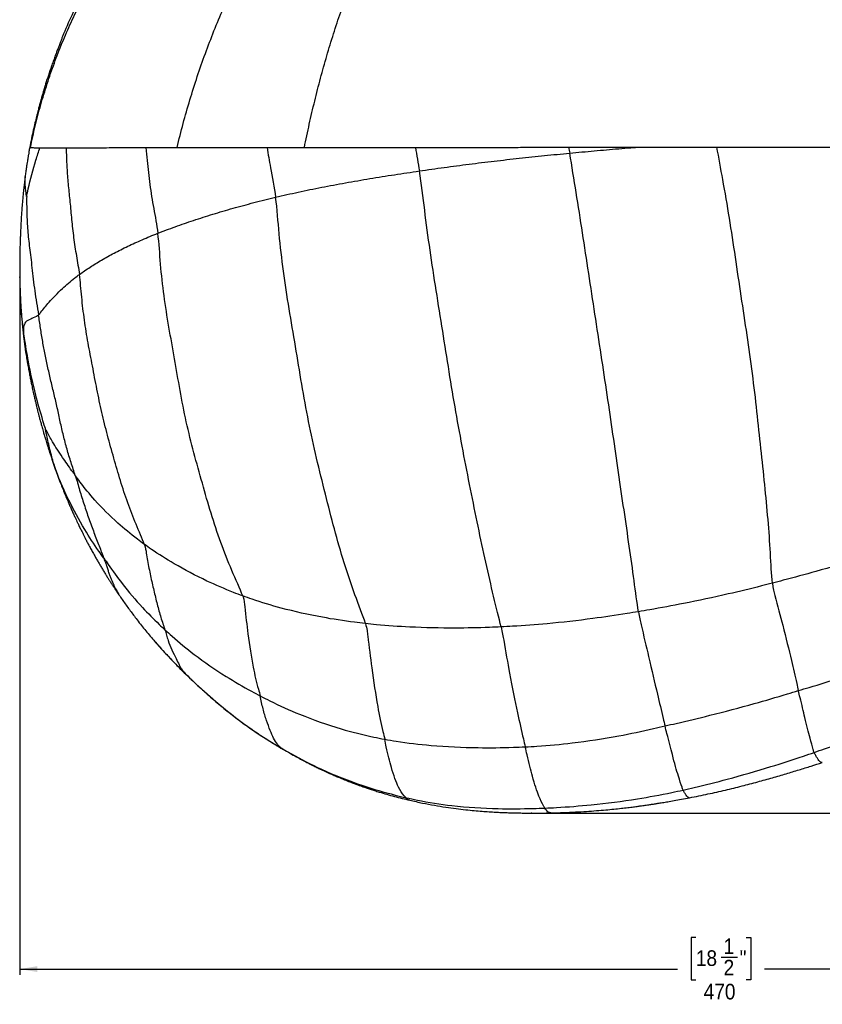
# Model space of a CAD drawing. Extents: x 0 to 841, y 0 to 594.
# Tile 3 of 7: x 179 to 315, y 267 to 434. Entities that reach past the tile are written whole.
import ezdxf

# ---------------------------------------------------------------- set-up
doc = ezdxf.new("R2010")
doc.units = 0
doc.header["$PDSIZE"] = -1
doc.linetypes.add('SLD-SOLIDO', pattern=[0])
doc.layers.get('0').update_dxf_attribs({"linetype": 'CONTINUOUS'})
doc.layers.add('FORMAT', color=7, linetype='SLD-SOLIDO')
doc.styles.add('SLDTEXTSTYLE3', font='GOTHIC.TTF', dxfattribs={"width": 0.913})
doc.dimstyles.new('SLDDIMSTYLE0', dxfattribs={"dimtxt": 2.645833, "dimasz": 3, "dimexe": 0, "dimexo": 0.0625, "dimgap": 0.661458, "dimtad": 0, "dimdec": 1, "dimlfac": 2, "dimrnd": 1e-09, "dimzin": 12, "dimtxsty": 'SLDTEXTSTYLE3', "dimsah": 1, "dimcen": 0.09, "dimazin": 3, "dimtfac": 1, "dimtdec": 1, "dimtofl": 0, "dimtmove": 0, "dimatfit": 3, "dimtolj": 1, "dimtzin": 12})

# ---------------------------------------------------------------- blocks, each defined once
blk = doc.blocks.new('_D')
at = {"layer": 'FORMAT', "color": 7}
for p, q in [((416.4, 402.99), (416.4, 271.91)), ((178.91, 389.07), (178.91, 271.91)), ((293.41, 278.24), (292.6, 278.24)), ((292.6, 278.24), (292.6, 271.11)), ((301.92, 278.24), (302.73, 278.24)), ((302.73, 278.24), (302.73, 271.11)), ((297.71, 274.94), (300.44, 274.94)), ((178.91, 272.91), (290.29, 272.91)), ((416.4, 272.91), (305.05, 272.91)), ((292.6, 271.11), (293.41, 271.11)), ((302.73, 271.11), (301.92, 271.11))]:
    blk.add_line(p, q, dxfattribs=at)
for points in [[(178.91, 272.91), (181.91, 272.41), (181.91, 273.41)], [(416.4, 272.91), (413.4, 273.41), (413.4, 272.41)]]:
    blk.add_solid(points, dxfattribs=at)
at = {"layer": 'FORMAT', "color": 7, "attachment_point": 1, "style": 'SLDTEXTSTYLE3'}
for s, insert, char_height in [('1', (298.1, 278.09), 2.65), ('18', (293.41, 276.09), 2.646), ('"', (300.83, 276.09), 2.65), ('2', (298.1, 274.49), 2.65), ('470', (294.73, 270.42), 2.646)]:
    blk.add_mtext(s, dxfattribs=dict(at, insert=insert, char_height=char_height))
blk = doc.blocks.new('_D_1')
at = {"layer": 'FORMAT', "color": 7}
for p, q in [((329.44, 493.38), (432.87, 493.38)), ((431.87, 493.38), (431.87, 403.73)), ((426.54, 400.61), (426.54, 401.41)), ((426.54, 401.41), (433.68, 401.41)), ((433.68, 401.41), (433.68, 400.61)), ((429.84, 396.39), (429.84, 399.12)), ((426.54, 392.09), (426.54, 391.29)), ((433.68, 391.29), (433.68, 392.09)), ((426.54, 391.29), (433.68, 391.29)), ((431.87, 299.32), (431.87, 388.97)), ((266.59, 299.32), (432.87, 299.32))]:
    blk.add_line(p, q, dxfattribs=at)
for points in [[(431.87, 493.38), (431.37, 490.38), (432.37, 490.38)], [(431.87, 299.32), (432.37, 302.32), (431.37, 302.32)]]:
    blk.add_solid(points, dxfattribs=at)
at = {"layer": 'FORMAT', "color": 7, "attachment_point": 1, "rotation": 90, "style": 'SLDTEXTSTYLE3'}
for s, insert, char_height in [('"', (428.69, 399.51), 2.65), ('3', (426.69, 396.78), 2.65), ('8', (430.3, 396.78), 2.65), ('390', (434.36, 393.42), 2.646), ('15', (428.69, 392.09), 2.646)]:
    blk.add_mtext(s, dxfattribs=dict(at, insert=insert, char_height=char_height))

msp = doc.modelspace()

# ---------------------------------------------------------------- linework, layer by layer
at = {"color": 7, "linetype": 'SLD-SOLIDO'}
for p, q in [((180.591, 411.97), (180.59, 411.97)), ((180.59, 411.97), (180.592, 411.97)), ((179.821, 407.07), (179.821, 407.072)), ((179.004, 386.893), (179.001, 386.953)), ((184.373, 359.182), (184.367, 359.198)), ((195.8, 336.134), (195.836, 336.08)), ((292.354, 301.931), (292.347, 301.931)), ((244.963, 301.495), (244.96, 301.496))]:
    msp.add_line(p, q, dxfattribs=at)
at = {"color": 8, "linetype": 'SLD-SOLIDO'}
for p, q in [((185.038, 357.314), (184.373, 359.182)), ((207.135, 322.725), (207.036, 322.833)), ((223.459, 310.15), (223.286, 310.268))]:
    msp.add_line(p, q, dxfattribs=at)
at = {"color": 7, "linetype": 'SLD-SOLIDO'}
for points, knots in [([(180.721, 411.969), (180.98, 413.183), (181.5, 415.609), (182.45, 419.209), (183.528, 422.773), (184.743, 426.291), (186.09, 429.761), (187.572, 433.175), (189.178, 436.532), (190.897, 439.831), (192.729, 443.07), (194.67, 446.243), (196.719, 449.349), (198.873, 452.381), (201.13, 455.337), (203.489, 458.21), (205.947, 461), (208.509, 463.694), (211.183, 466.276), (213.962, 468.745), (216.84, 471.096), (219.813, 473.324), (222.877, 475.425), (226.026, 477.394), (229.256, 479.226), (232.557, 480.916), (235.916, 482.47), (239.328, 483.89), (242.793, 485.176), (246.303, 486.332), (249.855, 487.346), (252.691, 488.07), (254.352, 488.404), (254.806, 488.496)], [0, 0, 0, 0, 0.0329492, 0.0658988, 0.0988487, 0.1317981, 0.1647471, 0.1976965, 0.2306468, 0.2635967, 0.2965483, 0.3295021, 0.3624564, 0.3954097, 0.4283614, 0.4613117, 0.4942617, 0.527213, 0.5601674, 0.5931231, 0.6260782, 0.6590315, 0.6919823, 0.7249309, 0.7578791, 0.7908291, 0.8236327, 0.8564365, 0.8892424, 0.9220503, 0.9548584, 0.9876634, 1, 1, 1, 1]), ([(186.026, 430.358), (186.086, 430.513), (186.627, 431.916), (187.808, 434.514), (189.564, 438.145), (191.458, 441.665), (193.456, 445.073), (195.559, 448.371), (197.787, 451.595), (200.153, 454.757), (202.654, 457.845), (204.999, 460.523), (207.135, 462.798), (209.03, 464.698), (210.999, 466.557), (213.045, 468.371), (215.165, 470.137), (217.346, 471.841), (219.586, 473.481), (221.884, 475.053), (224.515, 476.735), (227.502, 478.487), (230.87, 480.269), (234.318, 481.913), (237.675, 483.353), (240.919, 484.606), (244.038, 485.689), (247.203, 486.673), (250.411, 487.543), (252.894, 488.149), (254.309, 488.431), (254.634, 488.496)], [0, 0, 0, 0, 0.0052964, 0.048125, 0.0912458, 0.134367, 0.1760033, 0.2176396, 0.2595083, 0.3013768, 0.3440067, 0.3866362, 0.4152515, 0.443873, 0.4724878, 0.501916, 0.5313513, 0.5607794, 0.5904702, 0.6201685, 0.6498592, 0.6903992, 0.7309396, 0.7717696, 0.8126001, 0.8478126, 0.8830353, 0.9182481, 0.9538267, 0.989416, 1, 1, 1, 1]), ([(205.543, 411.975), (205.882, 413.334), (206.56, 416.051), (207.71, 420.065), (208.962, 424.024), (210.322, 427.919), (211.786, 431.746), (213.354, 435.5), (215.02, 439.177), (216.779, 442.776), (218.63, 446.292), (220.57, 449.722), (222.595, 453.062), (224.705, 456.309), (226.895, 459.458), (229.074, 462.375), (231.231, 465.064), (233.354, 467.54), (235.537, 469.92), (237.778, 472.201), (240.076, 474.381), (242.426, 476.455), (244.828, 478.422), (247.237, 480.246), (249.657, 481.907), (252.081, 483.414), (254.546, 484.799), (256.869, 485.973), (259.035, 486.973), (261.043, 487.795), (262.466, 488.293), (263.222, 488.479), (263.289, 488.496)], [0, 0, 0, 0, 0.0379541, 0.0759098, 0.113868, 0.151828, 0.1897884, 0.227748, 0.2657078, 0.3036675, 0.341627, 0.3795864, 0.4175454, 0.4555033, 0.4934598, 0.5314178, 0.5646397, 0.5978685, 0.6311006, 0.6643326, 0.6975617, 0.7307854, 0.764002, 0.7972103, 0.8287222, 0.8602396, 0.8917639, 0.9232916, 0.9480613, 0.972823, 0.9975878, 1, 1, 1, 1]), ([(186.017, 430.362), (186.002, 430.327), (185.962, 430.227), (185.873, 430.005), (185.753, 429.705), (185.593, 429.299), (185.387, 428.769), (185.131, 428.1), (184.85, 427.345), (184.559, 426.547), (184.189, 425.498), (183.761, 424.235), (183.384, 423.059), (183.124, 422.217), (182.968, 421.702), (182.828, 421.227), (182.707, 420.813), (182.609, 420.469), (182.531, 420.197), (182.467, 419.965), (182.392, 419.698), (182.287, 419.316), (182.14, 418.767), (181.952, 418.05), (181.728, 417.165), (181.472, 416.11), (181.19, 414.884), (180.888, 413.486), (180.692, 412.494), (180.588, 411.97)], [0, 0, 0, 0, 0.0097266, 0.0274572, 0.0467806, 0.0680889, 0.1003475, 0.137219, 0.1790411, 0.2233233, 0.2665899, 0.3485799, 0.4266002, 0.4551176, 0.4830659, 0.5088053, 0.5307804, 0.5489914, 0.5634384, 0.5741218, 0.5857076, 0.606119, 0.6354927, 0.6738309, 0.7211347, 0.7774044, 0.8426392, 0.916838, 1, 1, 1, 1]), ([(180.59, 411.971), (180.548, 411.745), (180.474, 411.343), (180.386, 410.843), (180.328, 410.5), (180.287, 410.257), (180.243, 409.994), (180.186, 409.637), (180.11, 409.156), (180.038, 408.676), (179.973, 408.232), (179.921, 407.859), (179.867, 407.461), (179.836, 407.216), (179.82, 407.087)], [0, 0, 0, 0, 0.1355373, 0.2415275, 0.3004242, 0.3418342, 0.3891412, 0.4615329, 0.5588566, 0.680914, 0.7510354, 0.8269959, 0.9092156, 1, 1, 1, 1]), ([(205.543, 411.975), (205.675, 411.975), (205.941, 411.975), (206.343, 411.975), (206.751, 411.976), (207.433, 411.976), (208.397, 411.977), (209.662, 411.978), (210.952, 411.979), (212.271, 411.98), (213.621, 411.981), (214.796, 411.982), (215.784, 411.982), (216.575, 411.983), (217.383, 411.984), (218.209, 411.985), (219.051, 411.985), (219.91, 411.986), (220.493, 411.986), (220.787, 411.986)], [0, 0, 0, 0, 0.0292738, 0.0587306, 0.088371, 0.1181948, 0.2064858, 0.2944844, 0.3828568, 0.4708355, 0.5586402, 0.6472148, 0.6958229, 0.7450248, 0.7948211, 0.8452113, 0.8961942, 0.9477789, 1, 1, 1, 1]), ([(179.82, 407.086), (179.793, 406.858), (179.739, 406.414), (179.666, 405.774), (179.599, 405.175), (179.536, 404.596), (179.45, 403.778), (179.353, 402.762), (179.258, 401.591), (179.187, 400.562), (179.133, 399.679), (179.093, 398.941), (179.064, 398.349), (179.042, 397.892), (179.026, 397.52), (179.012, 397.18), (178.998, 396.823), (178.984, 396.445), (178.97, 396.05), (178.958, 395.647), (178.94, 395.027), (178.92, 394.167), (178.902, 393.076), (178.895, 392.212), (178.894, 391.55), (178.896, 391.102), (178.899, 390.643), (178.904, 390.155), (178.912, 389.627), (178.923, 389.069), (178.94, 388.437), (178.964, 387.718), (178.986, 387.209), (178.998, 386.937)], [0, 0, 0, 0, 0.0321744, 0.0626604, 0.0921934, 0.1208691, 0.1486303, 0.2136486, 0.271927, 0.3231875, 0.367321, 0.4042645, 0.4339651, 0.4563847, 0.4728402, 0.4896389, 0.5075945, 0.5267155, 0.5470117, 0.5677194, 0.5880228, 0.640403, 0.6942851, 0.7520354, 0.7748684, 0.7983584, 0.8225137, 0.8487764, 0.8724768, 0.8988785, 0.9283763, 0.9616818, 1, 1, 1, 1]), ([(179, 386.895), (179.005, 386.779), (179.015, 386.557), (179.032, 386.239), (179.047, 385.957), (179.065, 385.622), (179.086, 385.26), (179.115, 384.807), (179.147, 384.336), (179.182, 383.846), (179.223, 383.328), (179.266, 382.818), (179.306, 382.369), (179.334, 382.064), (179.354, 381.86), (179.371, 381.689), (179.394, 381.459), (179.428, 381.126), (179.477, 380.672), (179.544, 380.082), (179.597, 379.651), (179.626, 379.417)], [0, 0, 0, 0, 0.0468277, 0.0887894, 0.1256496, 0.1574907, 0.2195031, 0.2795216, 0.3411756, 0.4067755, 0.4750586, 0.5479469, 0.6117909, 0.6557977, 0.6708105, 0.6935815, 0.7243053, 0.7630456, 0.8273075, 0.9061937, 1, 1, 1, 1]), ([(179.626, 379.416), (179.655, 379.188), (179.708, 378.775), (179.785, 378.221), (179.847, 377.786), (179.901, 377.421), (179.96, 377.03), (180.028, 376.597), (180.099, 376.163), (180.157, 375.816), (180.206, 375.53), (180.258, 375.234), (180.324, 374.86), (180.404, 374.423), (180.49, 373.969), (180.573, 373.541), (180.649, 373.156), (180.72, 372.8), (180.79, 372.461), (180.862, 372.115), (180.943, 371.729), (181.039, 371.284), (181.145, 370.801), (181.249, 370.332), (181.344, 369.917), (181.43, 369.542), (181.526, 369.133), (181.636, 368.668), (181.761, 368.154), (181.88, 367.67), (182.002, 367.183), (182.132, 366.674), (182.259, 366.189), (182.371, 365.768), (182.463, 365.429), (182.549, 365.112), (182.64, 364.785), (182.744, 364.412), (182.88, 363.935), (183.032, 363.411), (183.18, 362.912), (183.312, 362.476), (183.445, 362.041), (183.581, 361.602), (183.714, 361.18), (183.839, 360.789), (183.983, 360.345), (184.162, 359.801), (184.298, 359.396), (184.372, 359.173)], [0, 0, 0, 0, 0.0335863, 0.0605701, 0.0811698, 0.0977048, 0.1151039, 0.1394754, 0.162495, 0.1801064, 0.1917092, 0.2057457, 0.2241737, 0.2470073, 0.2702115, 0.2911229, 0.3097299, 0.326471, 0.3428463, 0.3589881, 0.3765657, 0.3986038, 0.4232895, 0.4465718, 0.4664173, 0.4834455, 0.5009276, 0.5258908, 0.5514112, 0.5753749, 0.5966553, 0.6221788, 0.6497087, 0.6681069, 0.6840105, 0.6995182, 0.7149223, 0.7327713, 0.755437, 0.7867594, 0.8120007, 0.8310602, 0.8527148, 0.8781317, 0.8980995, 0.9174328, 0.9386868, 0.9662448, 1, 1, 1, 1]), ([(184.37, 359.181), (184.432, 358.999), (184.544, 358.669), (184.697, 358.224), (184.818, 357.88), (184.916, 357.602), (185.015, 357.323), (185.138, 356.978), (185.3, 356.533), (185.422, 356.203), (185.49, 356.021)], [0, 0, 0, 0, 0.1733627, 0.3140848, 0.4231982, 0.5016426, 0.5780569, 0.6869096, 0.8276163, 1, 1, 1, 1]), ([(185.489, 356.024), (185.566, 355.82), (185.704, 355.451), (185.894, 354.961), (186.038, 354.591), (186.149, 354.311), (186.242, 354.078), (186.338, 353.839), (186.448, 353.567), (186.583, 353.238), (186.746, 352.844), (186.932, 352.4), (187.116, 351.969), (187.277, 351.597), (187.413, 351.284), (187.545, 350.984), (187.691, 350.656), (187.886, 350.22), (188.124, 349.699), (188.372, 349.163), (188.606, 348.664), (188.857, 348.136), (189.142, 347.546), (189.431, 346.961), (189.686, 346.45), (189.943, 345.944), (190.217, 345.412), (190.516, 344.844), (190.836, 344.244), (191.194, 343.587), (191.565, 342.921), (191.922, 342.293), (192.247, 341.732), (192.576, 341.175), (192.909, 340.62), (193.248, 340.064), (193.572, 339.54), (193.826, 339.137), (194.004, 338.856), (194.128, 338.662), (194.274, 338.434), (194.465, 338.138), (194.713, 337.756), (195.02, 337.29), (195.387, 336.739), (195.655, 336.345), (195.799, 336.132)], [0, 0, 0, 0, 0.0289333, 0.0521731, 0.0695519, 0.0814186, 0.0921682, 0.1028954, 0.1156806, 0.1312682, 0.1505502, 0.1728248, 0.1957241, 0.2130899, 0.2270303, 0.2415423, 0.2568543, 0.2751468, 0.3054324, 0.3336324, 0.3541063, 0.379187, 0.4122434, 0.4421414, 0.4666403, 0.4889253, 0.5184449, 0.5472336, 0.5753826, 0.6102027, 0.6478793, 0.6778999, 0.7070981, 0.7347914, 0.7643179, 0.7932654, 0.8215017, 0.8460882, 0.8563993, 0.8655595, 0.8765565, 0.8921542, 0.9123181, 0.9369983, 0.9661719, 1, 1, 1, 1]), ([(195.835, 336.08), (196.012, 335.823), (196.369, 335.305), (196.916, 334.535), (197.472, 333.766), (198.036, 333.005), (198.892, 331.876), (200.06, 330.395), (201.079, 329.2), (201.587, 328.603)], [0, 0, 0, 0, 0.0992171, 0.1999395, 0.3004581, 0.4007055, 0.5008357, 0.7507763, 1, 1, 1, 1]), ([(201.587, 328.603), (202.033, 328.094), (202.924, 327.077), (204.302, 325.593), (205.701, 324.136), (206.659, 323.192), (207.138, 322.721)], [0, 0, 0, 0, 0.2512649, 0.501422, 0.7508518, 1, 1, 1, 1]), ([(207.138, 322.721), (207.854, 322.041), (209.286, 320.68), (211.497, 318.705), (213.763, 316.797), (216.09, 314.979), (218.487, 313.268), (220.948, 311.661), (222.623, 310.652), (223.461, 310.147)], [0, 0, 0, 0, 0.142253, 0.2847106, 0.4273212, 0.5701594, 0.7132394, 0.8565689, 1, 1, 1, 1]), ([(223.521, 310.118), (223.506, 310.124), (223.487, 310.13), (223.464, 310.147), (223.459, 310.15)], [0, 0, 0, 0, 0.7661865, 1, 1, 1, 1]), ([(223.519, 310.116), (223.907, 309.89), (224.647, 309.459), (225.71, 308.869), (226.661, 308.355), (227.498, 307.915), (228.22, 307.546), (228.788, 307.263), (229.217, 307.052), (229.525, 306.903), (229.764, 306.788), (229.976, 306.688), (230.209, 306.578), (230.519, 306.433), (230.92, 306.249), (231.416, 306.024), (232.004, 305.764), (232.767, 305.435), (233.638, 305.072), (234.551, 304.706), (235.328, 304.407), (235.976, 304.165), (236.52, 303.967), (237.051, 303.778), (237.625, 303.579), (238.278, 303.359), (239.013, 303.121), (239.945, 302.83), (241.066, 302.497), (242.351, 302.141), (243.654, 301.803), (244.527, 301.596), (244.962, 301.493)], [0, 0, 0, 0, 0.0578905, 0.1100466, 0.1564105, 0.1969778, 0.2317465, 0.2607147, 0.278633, 0.2932866, 0.3046744, 0.3127961, 0.3234319, 0.3379628, 0.3569815, 0.3804978, 0.4085214, 0.4405338, 0.4884449, 0.5311138, 0.5685253, 0.59687, 0.6211956, 0.6440887, 0.6703718, 0.7001641, 0.7334738, 0.7703066, 0.8265331, 0.8845735, 0.9423714, 1, 1, 1, 1]), ([(292.349, 301.917), (293.39, 302.126), (295.424, 302.532), (298.386, 303.201), (301.195, 303.89), (303.85, 304.593), (306.342, 305.289), (308.674, 305.969), (310.85, 306.627), (312.89, 307.261), (314.196, 307.682), (314.828, 307.885)], [0, 0, 0, 0, 0.1357505, 0.2654333, 0.38911, 0.5068427, 0.6186357, 0.7226444, 0.82089, 0.9133354, 1, 1, 1, 1]), ([(268.842, 299.353), (269.563, 299.373), (270.955, 299.411), (272.966, 299.502), (274.826, 299.608), (276.533, 299.729), (278.088, 299.859), (279.492, 299.994), (280.744, 300.127), (281.845, 300.254), (282.797, 300.372), (283.565, 300.472), (284.166, 300.553), (284.62, 300.617), (285.038, 300.676), (285.417, 300.731), (285.755, 300.781), (286.079, 300.83), (286.482, 300.892), (287.053, 300.981), (287.791, 301.1), (288.697, 301.251), (289.77, 301.437), (291.009, 301.661), (291.888, 301.829), (292.356, 301.919)], [0, 0, 0, 0, 0.0913968, 0.1764106, 0.2550366, 0.3272937, 0.393194, 0.4527386, 0.5059257, 0.5527532, 0.5932198, 0.6273248, 0.6508858, 0.6700296, 0.6853279, 0.7042317, 0.7184882, 0.7284992, 0.7457063, 0.7701092, 0.8017072, 0.8404982, 0.8864783, 0.9396416, 1, 1, 1, 1]), ([(244.959, 301.494), (245.681, 301.333), (247.079, 301.021), (249.115, 300.638), (251.012, 300.326), (252.767, 300.079), (254.379, 299.888), (255.845, 299.742), (257.165, 299.631), (258.197, 299.558), (258.971, 299.51), (259.513, 299.48), (259.991, 299.455), (260.399, 299.436), (260.736, 299.422), (261.021, 299.41), (261.321, 299.399), (261.713, 299.385), (262.253, 299.368), (262.955, 299.35), (263.818, 299.333), (264.841, 299.321), (266.026, 299.318), (267.371, 299.325), (268.32, 299.343), (268.822, 299.352)], [0, 0, 0, 0, 0.0916923, 0.1773131, 0.2568107, 0.3302037, 0.3975101, 0.4587386, 0.5138943, 0.5629846, 0.5883181, 0.611372, 0.6314817, 0.6486244, 0.6627999, 0.6740084, 0.6846827, 0.7005756, 0.7231943, 0.7525376, 0.7886028, 0.8313857, 0.8808796, 0.9370744, 1, 1, 1, 1]), ([(268.842, 299.354), (268.84, 299.354), (268.833, 299.351), (268.826, 299.354), (268.821, 299.355)], [0, 0, 0, 0, 0.31460393, 1, 1, 1, 1])]:
    msp.add_open_spline(points, degree=3, knots=knots, dxfattribs=at)
at = {"color": 8, "linetype": 'SLD-SOLIDO'}
for points, knots in [([(227.106, 411.992), (227.381, 413.314), (227.931, 415.957), (228.848, 419.864), (229.837, 423.72), (230.901, 427.517), (232.038, 431.252), (233.245, 434.921), (234.522, 438.521), (235.865, 442.05), (237.274, 445.504), (238.745, 448.88), (240.278, 452.175), (241.87, 455.387), (243.52, 458.513), (245.229, 461.547), (246.997, 464.479), (248.823, 467.308), (250.705, 470.028), (252.64, 472.635), (254.627, 475.127), (256.664, 477.497), (258.66, 479.653), (260.623, 481.561), (262.542, 483.244), (264.499, 484.792), (266.188, 485.99), (267.588, 486.902), (268.691, 487.571), (269.742, 488.108), (270.43, 488.376), (270.738, 488.496)], [0, 0, 0, 0, 0.0380033, 0.0760075, 0.1140141, 0.1520225, 0.1900316, 0.22804, 0.2660478, 0.304055, 0.3420624, 0.3800701, 0.418078, 0.4560852, 0.4940908, 0.5320976, 0.5701122, 0.6081332, 0.6461563, 0.684178, 0.7221952, 0.7602061, 0.7982078, 0.831457, 0.8647128, 0.897976, 0.9312421, 0.9492974, 0.9673471, 0.9853978, 1, 1, 1, 1]), ([(180.08, 403.697), (180.115, 403.892), (180.574, 406.079), (181.35, 408.957), (182.098, 411.267), (182.335, 411.967)], [0, 0, 0, 0, 0.08333333, 0.33333333, 0.44241577, 0.44241577, 0.44241577, 0.44241577]), ([(180.592, 411.97), (180.599, 411.97), (180.613, 411.97), (180.683, 411.969), (180.721, 411.969)], [0, 0, 0, 0, 0.4728197, 1, 1, 1, 1]), ([(180.721, 411.969), (180.77, 411.969), (180.901, 411.969), (181.167, 411.968), (181.492, 411.967), (181.875, 411.967), (182.174, 411.967), (182.335, 411.967)], [0.013877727, 0.013877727, 0.013877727, 0.013877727, 0.018032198, 0.022540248, 0.027048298, 0.031556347, 0.036064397, 0.036064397, 0.036064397, 0.036064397]), ([(182.335, 411.967), (182.588, 411.966), (183.148, 411.966), (184.163, 411.966), (185.165, 411.966), (186.053, 411.966), (186.526, 411.966), (186.771, 411.966)], [0.036064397, 0.036064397, 0.036064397, 0.036064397, 0.043133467, 0.050202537, 0.057271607, 0.060806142, 0.064340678, 0.064340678, 0.064340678, 0.064340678]), ([(186.771, 411.966), (187.143, 411.966), (187.924, 411.966), (189.222, 411.966), (190.673, 411.966), (192.278, 411.967), (194.033, 411.968), (195.955, 411.969), (198.036, 411.97), (199.515, 411.971), (200.276, 411.971)], [0.064340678, 0.064340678, 0.064340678, 0.064340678, 0.069708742, 0.075076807, 0.080444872, 0.085812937, 0.091181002, 0.096549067, 0.101917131, 0.107285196, 0.107285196, 0.107285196, 0.107285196]), ([(186.771, 411.966), (186.779, 411.588), (186.806, 410.345), (186.89, 408.201), (187.118, 405.551), (187.414, 402.801), (187.677, 399.813), (188.01, 396.734), (188.48, 393.651), (188.87, 391.593), (189.011, 390.504)], [0.37986111, 0.37986111, 0.37986111, 0.37986111, 0.41666667, 0.5, 0.58333333, 0.66666667, 0.75, 0.83333333, 0.91666667, 1, 1, 1, 1]), ([(200.276, 411.971), (200.987, 411.972), (202.449, 411.973), (204.236, 411.974), (205.283, 411.975), (205.543, 411.975)], [0.107285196, 0.107285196, 0.107285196, 0.107285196, 0.112301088, 0.11731698, 0.118953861, 0.118953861, 0.118953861, 0.118953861]), ([(200.276, 411.971), (200.342, 411.251), (200.527, 409.208), (200.901, 405.764), (201.559, 401.671), (202.116, 398.919), (202.295, 397.476)], [0.70362464, 0.70362464, 0.70362464, 0.70362464, 0.75, 0.83333333, 0.91666667, 1, 1, 1, 1]), ([(220.787, 411.986), (220.961, 411.987), (221.298, 411.987), (221.786, 411.987), (222.589, 411.988), (223.725, 411.989), (225.218, 411.99), (226.349, 411.991), (226.98, 411.992), (227.106, 411.992)], [0, 0, 0, 0, 0.08450995, 0.16309475, 0.2357143, 0.47118331, 0.70689982, 0.94160445, 1, 1, 1, 1]), ([(220.787, 411.986), (220.975, 410.857), (221.464, 408.088), (222.02, 405.285), (222.24, 403.575)], [0.85869485, 0.85869485, 0.85869485, 0.85869485, 0.91666667, 1, 1, 1, 1]), ([(227.106, 411.992), (227.999, 411.992), (229.929, 411.994), (232.936, 411.997), (236.118, 411.999), (240.418, 412.003), (243.7, 412.006), (245.906, 412.008)], [0.157824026, 0.157824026, 0.157824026, 0.157824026, 0.16213533, 0.167042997, 0.171950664, 0.176858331, 0.186673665, 0.186673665, 0.186673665, 0.186673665]), ([(245.906, 412.008), (248.029, 412.01), (251.239, 412.013), (255.555, 412.017), (258.806, 412.02), (262.066, 412.023), (266.423, 412.027), (269.697, 412.031), (271.879, 412.033)], [0.186673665, 0.186673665, 0.186673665, 0.186673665, 0.196118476, 0.200840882, 0.205563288, 0.210285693, 0.215008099, 0.22445291, 0.22445291, 0.22445291, 0.22445291]), ([(271.879, 412.033), (272.847, 412.034), (274.782, 412.036), (277.681, 412.039), (280.575, 412.041), (282.501, 412.043), (283.464, 412.044)], [0.22445291, 0.22445291, 0.22445291, 0.22445291, 0.228644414, 0.232835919, 0.237027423, 0.241218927, 0.241218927, 0.241218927, 0.241218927]), ([(272.046, 411.038), (272.739, 411.104), (274.124, 411.238), (276.2, 411.43), (278.274, 411.613), (280.346, 411.789), (282.076, 411.932), (283.114, 412.016), (283.464, 412.044)], [0, 0, 0, 0, 0.08333333, 0.16666667, 0.25, 0.33333333, 0.41666667, 0.45892369, 0.45892369, 0.45892369, 0.45892369]), ([(283.464, 412.044), (283.747, 412.045), (284.313, 412.045), (285.161, 412.046), (286.009, 412.047), (286.574, 412.047), (286.856, 412.048)], [0.2412189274, 0.2412189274, 0.2412189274, 0.2412189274, 0.2424521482, 0.2436853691, 0.24491859, 0.2461518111, 0.2461518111, 0.2461518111, 0.2461518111]), ([(286.856, 412.048), (287.139, 412.048), (287.703, 412.049), (288.548, 412.049), (289.393, 412.05), (289.956, 412.051), (290.238, 412.051)], [0.2461518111, 0.2461518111, 0.2461518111, 0.2461518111, 0.2473841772, 0.2486165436, 0.2498489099, 0.2510812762, 0.2510812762, 0.2510812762, 0.2510812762]), ([(290.238, 412.051), (290.403, 412.051), (290.733, 412.052), (291.229, 412.052), (291.724, 412.053), (292.053, 412.053), (292.218, 412.053)], [0.2510812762, 0.2510812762, 0.2510812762, 0.2510812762, 0.2518044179, 0.2525275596, 0.2532507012, 0.2539738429, 0.2539738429, 0.2539738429, 0.2539738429]), ([(296.981, 412.058), (299.002, 412.06), (303.032, 412.064), (309.045, 412.071), (314.029, 412.076), (317.993, 412.08), (319.97, 412.082), (320.957, 412.083)], [0.260975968, 0.260975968, 0.260975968, 0.260975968, 0.269901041, 0.278826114, 0.287751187, 0.292213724, 0.29667626, 0.29667626, 0.29667626, 0.29667626]), ([(306.366, 338.246), (306.217, 339.714), (306.062, 343.304), (305.664, 348.966), (305.087, 354.904), (304.433, 361.017), (303.778, 367.292), (303.021, 373.708), (302.097, 380.234), (301.083, 386.827), (300.122, 393.458), (299.115, 400.067), (298.043, 406.267), (297.297, 410.24), (296.981, 412.058)], [0, 0, 0, 0, 0.08333333, 0.16666667, 0.25, 0.33333333, 0.41666667, 0.5, 0.58333333, 0.66666667, 0.75, 0.83333333, 0.91666667, 0.98737202, 0.98737202, 0.98737202, 0.98737202]), ([(180.08, 403.697), (180.073, 403.714), (180.056, 403.754), (180.037, 403.862), (180.017, 403.995), (179.983, 404.254), (179.918, 404.722), (179.856, 405.28), (179.82, 405.842), (179.805, 406.284), (179.804, 406.687), (179.81, 406.98), (179.818, 407.044), (179.821, 407.07)], [0, 0, 0, 0, 0.0231059, 0.05193036, 0.08484192, 0.12010526, 0.23244716, 0.43076329, 0.54843192, 0.66638575, 0.78447226, 0.91059272, 1, 1, 1, 1]), ([(182.092, 383.64), (182.224, 383.761), (182.754, 384.491), (183.962, 385.943), (185.855, 387.954), (187.726, 389.519), (188.747, 390.313), (189.011, 390.504)], [0, 0, 0, 0, 0.0833333, 0.3333333, 0.6666667, 0.9166667, 1, 1, 1, 1]), ([(179.515, 381.134), (179.439, 381.732), (179.287, 382.936), (179.13, 384.694), (179.037, 386.018), (179.009, 386.744), (179.004, 386.893)], [0, 0, 0, 0, 0.3045134, 0.6131688, 0.9211507, 1, 1, 1, 1]), ([(182.092, 383.64), (181.965, 383.524), (181.459, 383.278), (180.61, 382.882), (179.876, 382.567), (179.581, 381.854), (179.521, 381.31), (179.515, 381.134)], [0, 0, 0, 0, 0.0833333, 0.3333333, 0.6666667, 0.9166667, 1, 1, 1, 1]), ([(183.24, 364.441), (183.147, 364.726), (182.527, 366.745), (181.449, 370.558), (180.421, 375.321), (179.824, 378.915), (179.575, 380.684), (179.515, 381.134)], [0, 0, 0, 0, 0.0833333, 0.3333333, 0.6666667, 0.9166667, 1, 1, 1, 1]), ([(179.515, 381.134), (179.515, 380.976), (179.515, 380.659), (179.555, 380.077), (179.591, 379.67), (179.625, 379.433), (179.628, 379.414)], [0, 0, 0, 0, 0.3230552, 0.6472193, 0.9710055, 1, 1, 1, 1]), ([(188.318, 356.466), (188.121, 356.737), (187.346, 357.805), (185.919, 359.857), (184.541, 361.975), (183.665, 363.605), (183.296, 364.316), (183.24, 364.441)], [0, 0, 0, 0, 0.0833333, 0.3333333, 0.6666667, 0.9166667, 1, 1, 1, 1]), ([(185.038, 357.314), (184.975, 357.504), (184.854, 357.884), (184.617, 358.654), (184.336, 359.632), (184.023, 360.842), (183.735, 362.067), (183.513, 363.084), (183.34, 363.927), (183.254, 364.363), (183.24, 364.441)], [0, 0, 0, 0, 0.0833333, 0.1666667, 0.3333333, 0.5, 0.6666667, 0.8333333, 0.9166667, 1, 1, 1, 1]), ([(193.15, 342.463), (192.853, 342.881), (191.719, 344.458), (189.609, 347.712), (187.38, 351.865), (185.873, 355.199), (185.199, 356.889), (185.038, 357.314)], [0, 0, 0, 0, 0.0833333, 0.3333333, 0.6666667, 0.9166667, 1, 1, 1, 1]), ([(185.038, 357.314), (185.174, 356.895), (185.318, 356.456), (185.486, 356.034), (185.494, 356.015)], [0, 0, 0, 0, 0.9546728, 1, 1, 1, 1]), ([(199.994, 344.82), (199.596, 345.106), (198.038, 346.266), (195.106, 348.692), (191.844, 351.936), (189.614, 354.701), (188.574, 356.114), (188.318, 356.466)], [0, 0, 0, 0, 0.0833333, 0.3333333, 0.6666667, 0.9166667, 1, 1, 1, 1]), ([(188.318, 356.466), (188.459, 356.022), (188.691, 355.198), (189.163, 353.567), (189.796, 351.549), (190.601, 349.16), (191.475, 346.787), (192.221, 344.878), (192.764, 343.471), (193.034, 342.779), (193.15, 342.463)], [0, 0, 0, 0, 0.0833333, 0.1666667, 0.3333333, 0.5, 0.6666667, 0.8333333, 0.9166667, 1, 1, 1, 1]), ([(216.664, 336.081), (216.138, 336.273), (214.06, 337.059), (210.067, 338.788), (205.431, 341.239), (202.012, 343.395), (200.392, 344.533), (199.994, 344.82)], [0, 0, 0, 0, 0.0833333, 0.3333333, 0.6666667, 0.9166667, 1, 1, 1, 1]), ([(199.994, 344.82), (200.218, 344.194), (200.332, 343.35), (200.616, 341.63), (201.048, 339.467), (201.6, 337.011), (202.18, 334.676), (202.68, 332.815), (203.139, 331.372), (203.398, 330.666), (203.501, 330.35)], [0, 0, 0, 0, 0.0833333, 0.1666667, 0.3333333, 0.5, 0.6666667, 0.8333333, 0.9166667, 1, 1, 1, 1]), ([(328.253, 344.569), (327.654, 344.38), (325.253, 343.628), (320.437, 342.147), (314.358, 340.384), (309.45, 339.049), (306.984, 338.407), (306.366, 338.246)], [0, 0, 0, 0, 0.0833333, 0.3333333, 0.6666667, 0.9166667, 1, 1, 1, 1]), ([(193.15, 342.463), (193.389, 342.125), (194.391, 340.671), (196.489, 337.798), (199.361, 334.406), (201.866, 331.883), (203.169, 330.656), (203.501, 330.35)], [0, 0, 0, 0, 0.0833333, 0.3333333, 0.6666667, 0.9166667, 1, 1, 1, 1]), ([(193.15, 342.463), (193.238, 342.21), (193.414, 341.705), (193.632, 341.038), (193.853, 340.391), (194.067, 339.785), (194.281, 339.213), (194.496, 338.678), (194.709, 338.182), (194.92, 337.72), (195.127, 337.296), (195.324, 336.917), (195.512, 336.585), (195.668, 336.328), (195.766, 336.185), (195.8, 336.134)], [0, 0, 0, 0, 0.0781968, 0.156635, 0.2349834, 0.3133068, 0.391663, 0.4700712, 0.5484914, 0.6268892, 0.7089761, 0.7910231, 0.8731047, 0.9552759, 1, 1, 1, 1]), ([(306.366, 338.246), (305.748, 338.086), (303.271, 337.448), (298.285, 336.239), (291.972, 334.907), (286.881, 333.957), (284.325, 333.522), (283.685, 333.414)], [0, 0, 0, 0, 0.0833333, 0.3333333, 0.6666667, 0.9166667, 1, 1, 1, 1]), ([(306.366, 338.246), (306.459, 337.33), (307.11, 334.98), (308.305, 330.457), (309.519, 325.518), (310.312, 322.08), (310.667, 320.451), (310.762, 320.057)], [0, 0, 0, 0, 0.0833333, 0.3333333, 0.6666667, 0.9166667, 1, 1, 1, 1]), ([(237.444, 331.412), (236.826, 331.482), (234.367, 331.773), (229.521, 332.51), (223.712, 333.813), (219.317, 335.145), (217.19, 335.89), (216.664, 336.081)], [0, 0, 0, 0, 0.0833333, 0.3333333, 0.6666667, 0.9166667, 1, 1, 1, 1]), ([(216.664, 336.081), (216.949, 335.295), (217.103, 333.187), (217.618, 329.087), (218.325, 324.349), (219.063, 321.055), (219.547, 319.508), (219.634, 319.15)], [0, 0, 0, 0, 0.0833333, 0.3333333, 0.6666667, 0.9166667, 1, 1, 1, 1]), ([(283.685, 333.414), (283.045, 333.307), (280.479, 332.883), (275.328, 332.127), (268.853, 331.395), (263.664, 331.008), (261.072, 330.868), (260.424, 330.837)], [0, 0, 0, 0, 0.0833333, 0.3333333, 0.6666667, 0.9166667, 1, 1, 1, 1]), ([(283.685, 333.414), (283.835, 332.463), (284.432, 329.942), (285.567, 325.099), (286.813, 319.814), (287.678, 316.197), (288.082, 314.488), (288.185, 314.073)], [0, 0, 0, 0, 0.0833333, 0.3333333, 0.6666667, 0.9166667, 1, 1, 1, 1]), ([(203.501, 330.35), (203.893, 329.988), (205.488, 328.552), (208.818, 325.807), (213.339, 322.704), (217.173, 320.461), (219.138, 319.41), (219.634, 319.15)], [0, 0, 0, 0, 0.0833333, 0.3333333, 0.6666667, 0.9166667, 1, 1, 1, 1]), ([(203.501, 330.35), (203.61, 330.012), (203.764, 329.418), (204.113, 328.267), (204.665, 326.911), (205.42, 325.415), (205.883, 324.417), (206.325, 323.69), (206.748, 323.16), (206.972, 322.907), (207.036, 322.833)], [0, 0, 0, 0, 0.0833333, 0.1666667, 0.3333333, 0.5, 0.6666667, 0.8333333, 0.9166667, 1, 1, 1, 1]), ([(260.424, 330.837), (259.776, 330.805), (257.183, 330.691), (252.006, 330.589), (245.592, 330.729), (240.549, 331.075), (238.062, 331.342), (237.444, 331.412)], [0, 0, 0, 0, 0.0833333, 0.3333333, 0.6666667, 0.9166667, 1, 1, 1, 1]), ([(237.444, 331.412), (237.725, 330.518), (237.973, 328.044), (238.596, 323.273), (239.414, 317.753), (240.183, 313.978), (240.634, 312.233), (240.724, 311.817)], [0, 0, 0, 0, 0.0833333, 0.3333333, 0.6666667, 0.9166667, 1, 1, 1, 1]), ([(260.424, 330.837), (260.642, 329.885), (261.082, 327.256), (261.989, 322.279), (263.106, 316.683), (263.973, 312.781), (264.412, 310.976), (264.513, 310.538)], [0, 0, 0, 0, 0.0833333, 0.3333333, 0.6666667, 0.9166667, 1, 1, 1, 1]), ([(201.588, 328.605), (201.686, 328.49), (202.598, 327.428), (204.387, 325.475), (206.153, 323.713), (207.036, 322.833)], [0, 0, 0, 0, 0.0572117, 0.5287558, 1, 1, 1, 1]), ([(310.762, 320.057), (311.371, 320.239), (313.806, 320.946), (318.649, 322.433), (324.64, 324.414), (329.376, 326.096), (331.727, 326.976), (332.312, 327.197)], [0, 0, 0, 0, 0.0833333, 0.3333333, 0.6666667, 0.9166667, 1, 1, 1, 1]), ([(207.036, 322.833), (207.446, 322.435), (209.104, 320.858), (212.51, 317.804), (216.993, 314.24), (220.835, 311.741), (222.792, 310.559), (223.286, 310.268)], [0, 0, 0, 0, 0.0833333, 0.3333333, 0.6666667, 0.9166667, 1, 1, 1, 1]), ([(288.185, 314.073), (288.82, 314.218), (291.36, 314.79), (296.419, 316.009), (302.698, 317.663), (307.669, 319.117), (310.144, 319.873), (310.762, 320.057)], [0, 0, 0, 0, 0.0833333, 0.3333333, 0.6666667, 0.9166667, 1, 1, 1, 1]), ([(313.432, 309.585), (313.37, 309.739), (313.203, 310.439), (312.707, 312.128), (311.98, 315.027), (311.278, 318.047), (310.862, 319.645), (310.762, 320.057)], [0, 0, 0, 0, 0.0833333, 0.3333333, 0.6666667, 0.9166667, 1, 1, 1, 1]), ([(219.634, 319.15), (220.172, 318.869), (222.348, 317.762), (226.83, 315.745), (232.707, 313.661), (237.607, 312.425), (240.099, 311.932), (240.724, 311.817)], [0, 0, 0, 0, 0.0833333, 0.3333333, 0.6666667, 0.9166667, 1, 1, 1, 1]), ([(223.286, 310.268), (223.182, 310.347), (222.892, 310.581), (222.404, 311.11), (221.909, 311.924), (221.314, 313.267), (220.71, 314.949), (220.192, 316.613), (219.857, 318.033), (219.73, 318.76), (219.634, 319.15)], [0, 0, 0, 0, 0.0833333, 0.1666667, 0.3333333, 0.5, 0.6666667, 0.8333333, 0.9166667, 1, 1, 1, 1]), ([(313.432, 309.585), (314.02, 309.791), (316.369, 310.614), (321.047, 312.314), (326.853, 314.533), (331.424, 316.468), (333.702, 317.455), (334.271, 317.702)], [0, 0, 0, 0, 0.0833333, 0.3333333, 0.6666667, 0.9166667, 1, 1, 1, 1]), ([(264.513, 310.538), (265.177, 310.571), (267.833, 310.721), (273.138, 311.2), (279.732, 312.207), (284.943, 313.321), (287.537, 313.924), (288.185, 314.073)], [0, 0, 0, 0, 0.0833333, 0.3333333, 0.6666667, 0.9166667, 1, 1, 1, 1]), ([(291.251, 303.221), (291.186, 303.365), (290.96, 304.008), (290.4, 305.65), (289.551, 308.685), (288.742, 311.915), (288.295, 313.632), (288.185, 314.073)], [0, 0, 0, 0, 0.0833333, 0.3333333, 0.6666667, 0.9166667, 1, 1, 1, 1]), ([(240.724, 311.817), (241.369, 311.698), (243.959, 311.259), (249.206, 310.645), (255.846, 310.344), (261.177, 310.39), (263.846, 310.505), (264.513, 310.538)], [0, 0, 0, 0, 0.0833333, 0.3333333, 0.6666667, 0.9166667, 1, 1, 1, 1]), ([(244.321, 301.929), (244.228, 302.024), (243.745, 302.485), (242.954, 303.732), (241.948, 306.523), (241.132, 309.646), (240.822, 311.367), (240.724, 311.817)], [0, 0, 0, 0, 0.0833333, 0.3333333, 0.6666667, 0.9166667, 1, 1, 1, 1]), ([(223.286, 310.268), (223.828, 309.95), (226.021, 308.703), (230.51, 306.4), (236.388, 304.07), (241.247, 302.664), (243.705, 302.07), (244.321, 301.929)], [0, 0, 0, 0, 0.0833333, 0.3333333, 0.6666667, 0.9166667, 1, 1, 1, 1]), ([(267.846, 300.168), (267.77, 300.284), (267.436, 300.805), (266.776, 302.227), (265.844, 305.004), (265.022, 308.257), (264.621, 310.071), (264.513, 310.538)], [0, 0, 0, 0, 0.0833333, 0.3333333, 0.6666667, 0.9166667, 1, 1, 1, 1]), ([(291.251, 303.221), (291.877, 303.359), (294.381, 303.924), (299.357, 305.189), (305.52, 306.974), (310.404, 308.536), (312.828, 309.374), (313.432, 309.585)], [0, 0, 0, 0, 0.0833333, 0.3333333, 0.6666667, 0.9166667, 1, 1, 1, 1]), ([(314.826, 307.892), (314.775, 307.881), (314.666, 307.858), (314.472, 307.981), (314.251, 308.221), (314.008, 308.58), (313.724, 309.024), (313.529, 309.398), (313.432, 309.585)], [0, 0, 0, 0, 0.1520695, 0.32413763, 0.49310646, 0.66206473, 0.83104833, 1, 1, 1, 1]), ([(244.321, 301.929), (244.961, 301.783), (247.528, 301.232), (252.716, 300.389), (259.291, 300.026), (264.556, 300.051), (267.188, 300.14), (267.846, 300.168)], [0, 0, 0, 0, 0.0833333, 0.3333333, 0.6666667, 0.9166667, 1, 1, 1, 1]), ([(244.96, 301.496), (244.887, 301.518), (244.737, 301.564), (244.54, 301.702), (244.394, 301.853), (244.321, 301.929)], [0, 0, 0, 0, 0.3164056, 0.658294, 1, 1, 1, 1]), ([(267.846, 300.168), (268.501, 300.194), (271.122, 300.323), (276.354, 300.732), (282.871, 301.564), (288.04, 302.523), (290.609, 303.079), (291.251, 303.221)], [0, 0, 0, 0, 0.0833333, 0.3333333, 0.6666667, 0.9166667, 1, 1, 1, 1]), ([(292.347, 301.931), (292.301, 301.925), (292.193, 301.912), (291.999, 302.055), (291.771, 302.329), (291.516, 302.711), (291.339, 303.051), (291.251, 303.221)], [0, 0, 0, 0, 0.1581338, 0.3685806, 0.5790713, 0.7895866, 1, 1, 1, 1]), ([(268.821, 299.355), (268.747, 299.362), (268.595, 299.377), (268.35, 299.536), (268.102, 299.785), (267.931, 300.04), (267.846, 300.168)], [0, 0, 0, 0, 0.2385428, 0.492335, 0.7461384, 1, 1, 1, 1])]:
    msp.add_open_spline(points, degree=3, knots=knots, dxfattribs=at)
for points in [[(245.906, 412.008), (246.149, 410.693), (246.388, 409.364), (246.593, 408.019)], [(271.879, 412.033), (271.935, 411.702), (271.99, 411.37), (272.046, 411.038)], [(292.218, 412.053), (292.616, 412.054), (293.411, 412.054), (294.602, 412.056), (295.792, 412.057), (296.585, 412.058), (296.981, 412.058)], [(246.593, 408.019), (247.289, 408.121), (248.684, 408.324), (250.784, 408.62), (252.892, 408.902), (255.007, 409.175), (257.127, 409.44), (259.251, 409.696), (261.379, 409.942), (263.51, 410.179), (265.643, 410.409), (267.777, 410.629), (269.911, 410.838), (271.335, 410.97), (272.046, 411.038)], [(283.685, 333.414), (283.444, 334.937), (282.961, 338.62), (282.15, 344.455), (281.248, 350.598), (280.311, 356.936), (279.382, 363.437), (278.412, 370.101), (277.375, 376.901), (276.31, 383.78), (275.273, 390.691), (274.226, 397.574), (273.147, 404.368), (272.415, 408.828), (272.046, 411.038)], [(222.24, 403.575), (222.871, 403.725), (224.143, 404.02), (226.079, 404.45), (228.046, 404.864), (230.038, 405.263), (232.052, 405.649), (234.084, 406.021), (236.133, 406.382), (238.198, 406.73), (240.278, 407.07), (242.371, 407.398), (244.476, 407.714), (245.887, 407.916), (246.593, 408.019)], [(260.424, 330.837), (260.075, 332.358), (259.161, 335.973), (257.821, 341.731), (256.527, 347.845), (255.252, 354.148), (253.978, 360.609), (252.756, 367.246), (251.623, 374.034), (250.536, 380.901), (249.425, 387.78), (248.378, 394.629), (247.465, 401.392), (246.927, 405.833), (246.593, 408.019)], [(180.08, 403.697), (180.062, 403.352), (180.074, 402.406), (180.095, 400.929), (180.152, 399.444), (180.248, 397.965), (180.388, 396.508), (180.563, 395.01), (180.763, 393.411), (180.976, 391.665), (181.189, 389.728), (181.435, 387.702), (181.748, 385.689), (181.98, 384.347), (182.092, 383.64)], [(202.295, 397.476), (202.774, 397.663), (203.747, 398.035), (205.243, 398.586), (206.776, 399.13), (208.347, 399.665), (209.958, 400.192), (211.608, 400.709), (213.295, 401.215), (215.018, 401.711), (216.775, 402.195), (218.566, 402.667), (220.386, 403.128), (221.618, 403.427), (222.24, 403.575)], [(237.444, 331.412), (236.994, 332.842), (235.649, 336.243), (233.809, 341.655), (232.18, 347.38), (230.666, 353.314), (229.153, 359.39), (227.787, 365.604), (226.655, 371.936), (225.626, 378.325), (224.507, 384.702), (223.519, 391.063), (222.805, 397.384), (222.5, 401.55), (222.24, 403.575)], [(189.011, 390.504), (189.3, 390.714), (189.891, 391.125), (190.811, 391.739), (191.768, 392.349), (192.766, 392.951), (193.808, 393.543), (194.894, 394.125), (196.022, 394.7), (197.192, 395.268), (198.401, 395.831), (199.652, 396.387), (200.946, 396.937), (201.84, 397.298), (202.295, 397.476)], [(216.664, 336.081), (216.207, 337.339), (214.785, 340.367), (212.891, 345.109), (211.283, 350.055), (209.83, 355.135), (208.374, 360.298), (207.073, 365.545), (206.034, 370.874), (205.14, 376.247), (204.151, 381.589), (203.295, 386.917), (202.723, 392.24), (202.505, 395.775), (202.295, 397.476)], [(199.994, 344.82), (199.635, 345.821), (198.577, 348.2), (197.154, 351.853), (195.94, 355.603), (194.84, 359.414), (193.754, 363.264), (192.78, 367.154), (191.959, 371.078), (191.222, 375.015), (190.467, 378.91), (189.833, 382.79), (189.38, 386.677), (189.17, 389.269), (189.011, 390.504)], [(188.318, 356.466), (188.093, 357.177), (187.585, 358.671), (186.893, 360.938), (186.292, 363.235), (185.765, 365.558), (185.272, 367.903), (184.74, 370.212), (184.189, 372.46), (183.672, 374.694), (183.201, 376.932), (182.78, 379.175), (182.413, 381.424), (182.205, 382.926), (182.092, 383.64)]]:
    msp.add_open_spline(points, degree=3, dxfattribs=at)
at = {"layer": 'FORMAT', "color": 7}
for p in [(178.905, 390.067), (265.588, 299.32)]:
    msp.add_point(p, dxfattribs=at)

# ---------------------------------------------------------------- dimensions: what is measured, and where the dimension line sits
dim = msp.add_linear_dim(base=(431.873, 493.376), p1=(265.588, 299.32), p2=(328.442, 493.376), angle=90, dimstyle='SLDDIMSTYLE0', dxfattribs=at)
dim.commit()
dim.dimension.update_dxf_attribs({"geometry": '_D_1', "text_midpoint": (431.873, 396.348), "dimtype": 160})
dim = msp.add_linear_dim(base=(416.4, 272.908), p1=(178.905, 390.067), p2=(416.4, 403.991), dimstyle='SLDDIMSTYLE0', dxfattribs=at)
dim.commit()
dim.dimension.update_dxf_attribs({"geometry": '_D', "text_midpoint": (297.667, 272.908), "dimtype": 160})

doc.saveas('drawing.dxf')
